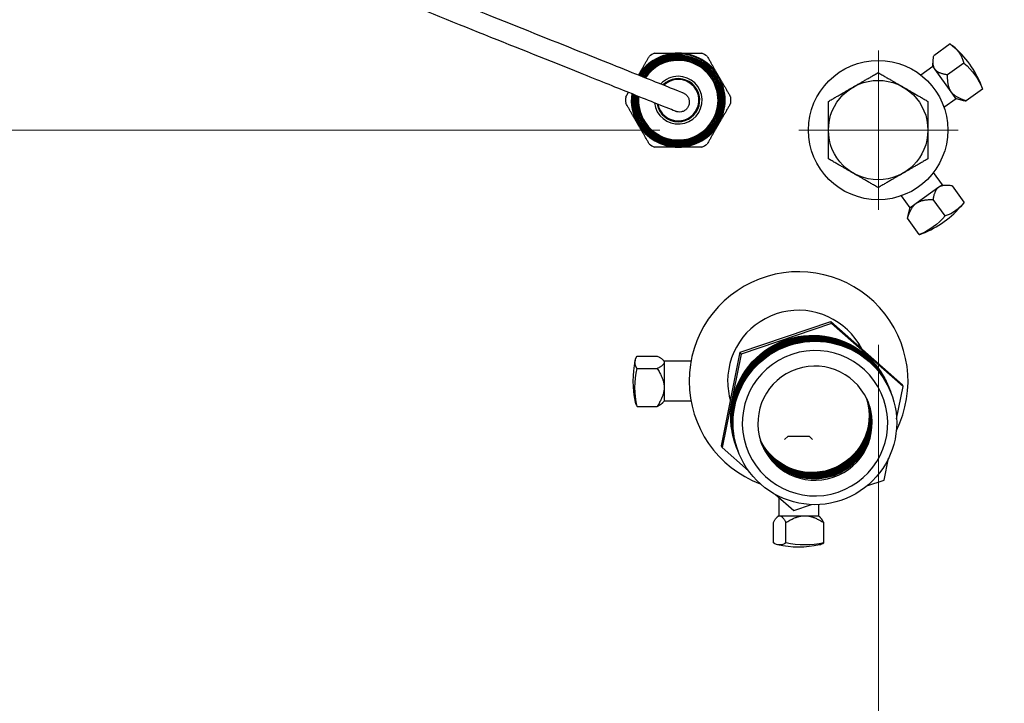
# Model space of a CAD drawing. Extents: x 0 to 796, y 0 to 496.
# Tile 121 of 222: x 132.61 to 138.79, y 420.08 to 424.37. Entities that reach past the tile are written whole.
import ezdxf

# ---------------------------------------------------------------- set-up
doc = ezdxf.new("R2010")
doc.units = 0
doc.header["$LTSCALE"] = 12
doc.header["$MEASUREMENT"] = 0
doc.layers.get('0').update_dxf_attribs({"linetype": 'CONTINUOUS'})
doc.layers.add('D', color=2, linetype='CONTINUOUS')
doc.layers.add('X', color=1, linetype='CONTINUOUS')
doc.layers.add('Leader', color=41, linetype='CONTINUOUS', lineweight=13)
doc.styles.get("Standard").update_dxf_attribs({"font": 'SIMPLEX.SHX', "width": 0.875})
doc.dimstyles.get("Standard").update_dxf_attribs({"dimscale": 28, "dimtxt": 0.125, "dimasz": 0.125, "dimexe": 0.04375, "dimexo": 0.0625, "dimgap": 0.04375, "dimtad": 0, "dimtih": 1, "dimtoh": 1, "dimdec": 4, "dimzin": 12, "dimdsep": 46, "dimlunit": 5, "dimtxsty": 'Standard', "dimcen": 0, "dimclrd": 256, "dimclre": 256, "dimclrt": 256, "dimadec": 1, "dimazin": 3, "dimtfac": 0.875, "dimtdec": 4, "dimtofl": 0, "dimtmove": 0, "dimatfit": 2, "dimfxl": 1, "dimtolj": 1, "dimtzin": 12, "dimlwd": 13, "dimlwe": 13, "dimarcsym": 0})

# ---------------------------------------------------------------- blocks, each defined once
blk = doc.blocks.new('*D115')
at = {"layer": 'D', "lineweight": 13, "transparency": 16777216}
for p, q in [((140.3408, 475.8823), (209.6044, 475.8823)), ((208.3794, 472.3823), (208.3794, 428.9468)), ((208.3794, 375.9154), (208.3794, 419.351)), ((139.7507, 372.4154), (209.6044, 372.4154))]:
    blk.add_line(p, q, dxfattribs=at)
at = {"layer": 'D', "transparency": 16777216}
for points in [[(207.7961, 472.3823), (208.9627, 472.3823), (208.3794, 475.8823)], [(207.7961, 375.9154), (208.9627, 375.9154), (208.3794, 372.4154)]]:
    blk.add_solid(points, dxfattribs=at)
at = {"layer": 'D', "transparency": 16777216, "insert": (208.3794, 424.1489), "char_height": 3.5, "attachment_point": 5}
blk.add_mtext('\\A1;103{\\H0.875x;\\S1/2;}{}{\\C2;%%p1}', dxfattribs=at)
blk = doc.blocks.new('*D117')
at = {"layer": 'D', "lineweight": 13, "transparency": 16777216}
for p, q in [((180.9348, 421.44), (180.9348, 343.4783)), ((67.578, 410.8197), (67.578, 343.4783)), ((71.078, 344.7033), (115.7033, 344.7033)), ((177.4348, 344.7033), (132.8095, 344.7033))]:
    blk.add_line(p, q, dxfattribs=at)
at = {"layer": 'D', "transparency": 16777216}
for points in [[(71.078, 345.2866), (71.078, 344.1199), (67.578, 344.7033)], [(177.4348, 345.2866), (177.4348, 344.1199), (180.9348, 344.7033)]]:
    blk.add_solid(points, dxfattribs=at)
at = {"layer": 'D', "transparency": 16777216, "insert": (124.2564, 344.7033), "char_height": 3.5, "attachment_point": 5}
blk.add_mtext('\\A1;113{\\H0.875x;\\S1/2;}{}{\\C2;%%p1}', dxfattribs=at)
blk = doc.blocks.new('*D118')
at = {"layer": 'D', "lineweight": 13, "transparency": 16777216}
for p, q in [((102.5023, 421.927), (102.5023, 356.4648)), ((174.5469, 421.927), (174.5469, 356.4648)), ((106.0023, 357.6898), (134.8205, 357.6898)), ((171.0469, 357.6898), (142.2288, 357.6898))]:
    blk.add_line(p, q, dxfattribs=at)
at = {"layer": 'D', "transparency": 16777216}
for points in [[(106.0023, 358.2731), (106.0023, 357.1065), (102.5023, 357.6898)], [(171.0469, 358.2731), (171.0469, 357.1065), (174.5469, 357.6898)]]:
    blk.add_solid(points, dxfattribs=at)
at = {"layer": 'D', "transparency": 16777216, "insert": (138.5246, 357.6898), "char_height": 3.5, "attachment_point": 5}
blk.add_mtext('\\A1;72', dxfattribs=at)
blk = doc.blocks.new('*D119')
at = {"layer": 'D', "lineweight": 13, "transparency": 16777216}
for p, q in [((179.7802, 423.677), (194.0653, 423.677)), ((192.8403, 420.177), (192.8403, 401.0212)), ((192.8403, 375.9154), (192.8403, 395.0712)), ((139.7507, 372.4154), (194.0653, 372.4154))]:
    blk.add_line(p, q, dxfattribs=at)
at = {"layer": 'D', "transparency": 16777216}
for points in [[(192.257, 420.177), (193.4236, 420.177), (192.8403, 423.677)], [(192.257, 375.9154), (193.4236, 375.9154), (192.8403, 372.4154)]]:
    blk.add_solid(points, dxfattribs=at)
at = {"layer": 'D', "transparency": 16777216, "insert": (192.8403, 398.0462), "char_height": 3.5, "attachment_point": 5}
blk.add_mtext('\\A1;51', dxfattribs=at)

msp = doc.modelspace()

# ---------------------------------------------------------------- linework, layer by layer
for radius, start, end in [(36.54466, 200.733327, 71.451702), (18.4375, 197.355831, 162.644169), (18.25, 196.11129, 163.901438)]:
    msp.add_arc((138.00229, 423.67699), radius, start, end)
at = {"layer": 'Leader'}
for p, q in [((138.00229, 424.17699), (138.00229, 423.17699)), ((136.62729, 423.67699), (97.4394, 423.67699)), ((138.50229, 423.67699), (137.50229, 423.67699)), ((138.00229, 422.32838), (138.00229, 384.07314))]:
    msp.add_line(p, q, dxfattribs=at)
at = {"layer": 'X'}
for p, q in [((138.45167, 424.21816), (138.34878, 424.14402)), ((138.34268, 424.07817), (138.34562, 424.11798)), ((138.53869, 424.09741), (138.4358, 424.02326)), ((138.26686, 424.02353), (138.34268, 424.07817)), ((138.35705, 424.05824), (138.34268, 424.07817)), ((138.45927, 423.91638), (138.35705, 424.05824)), ((138.48805, 423.87645), (138.45927, 423.91638)), ((138.65612, 423.93445), (138.55324, 423.86031)), ((138.41302, 423.82071), (138.48885, 423.87535)), ((138.48885, 423.87535), (138.48805, 423.87645)), ((138.48885, 423.87535), (138.52754, 423.86554)), ((138.34633, 423.40993), (138.40098, 423.33411)), ((138.23919, 423.21752), (138.38105, 423.31974)), ((138.38105, 423.31974), (138.40098, 423.33411)), ((138.40098, 423.33411), (138.44078, 423.33117)), ((138.54097, 423.22512), (138.46682, 423.32801)), ((138.14351, 423.26377), (138.19816, 423.18794)), ((138.19926, 423.18874), (138.23919, 423.21752)), ((138.42022, 423.1381), (138.34607, 423.24099)), ((138.19816, 423.18794), (138.18835, 423.14925)), ((138.19816, 423.18794), (138.19926, 423.18874)), ((138.25726, 423.02067), (138.18311, 423.12355)), ((137.13354, 422.28255), (137.70216, 422.47404)), ((137.70216, 422.47404), (138.15197, 422.0781)), ((137.70678, 422.46224), (137.70216, 422.47404)), ((137.70678, 422.46224), (137.13816, 422.27075)), ((138.15659, 422.0663), (137.70678, 422.46224)), ((137.88683, 422.31148), (137.87654, 422.33776)), ((136.48516, 422.25787), (136.61197, 422.25787)), ((136.65542, 422.22499), (136.64986, 422.23162)), ((137.01473, 421.69512), (137.13354, 422.28255)), ((137.13816, 422.27075), (137.01935, 421.68332)), ((137.13816, 422.27075), (137.13354, 422.28255)), ((136.48516, 422.17952), (136.61197, 422.17952)), ((136.65542, 422.22499), (136.65542, 422.2187)), ((136.82376, 422.22499), (136.65542, 422.22499)), ((136.65542, 422.2187), (136.65542, 422.15623)), ((136.65542, 422.15623), (136.65542, 422.06082)), ((136.65542, 422.06082), (136.65542, 421.97499)), ((138.06697, 422.06124), (138.06659, 422.06221)), ((138.11564, 421.86387), (138.15659, 422.0663)), ((138.15659, 422.0663), (138.15197, 422.0781)), ((136.48516, 421.94212), (136.61197, 421.94212)), ((136.65542, 421.97499), (136.64986, 421.96836)), ((136.82376, 421.97499), (136.65542, 421.97499)), ((137.4338, 421.75561), (137.4114, 421.73321)), ((137.4338, 421.75561), (137.4701, 421.75561)), ((137.4701, 421.75561), (137.5658, 421.75561)), ((137.5658, 421.75561), (137.58642, 421.73499)), ((137.01935, 421.68332), (137.01473, 421.69512)), ((137.01935, 421.68332), (137.18619, 421.53646)), ((137.10972, 421.68644), (137.10935, 421.68741)), ((138.03777, 421.47887), (138.06553, 421.61611)), ((137.92933, 421.44235), (138.03777, 421.47887)), ((137.3551, 421.38778), (137.46915, 421.28738)), ((137.3748, 421.37043), (137.3748, 421.25561)), ((137.46915, 421.28738), (137.58123, 421.32512)), ((137.6248, 421.32522), (137.6248, 421.25561)), ((137.3748, 421.25561), (137.36817, 421.25005)), ((137.3748, 421.25561), (137.38109, 421.25561)), ((137.38109, 421.25561), (137.44356, 421.25561)), ((137.44356, 421.25561), (137.53897, 421.25561)), ((137.53897, 421.25561), (137.6248, 421.25561)), ((137.6248, 421.25561), (137.63143, 421.25005)), ((137.34192, 421.08535), (137.34192, 421.21217)), ((137.42027, 421.08535), (137.42027, 421.21217)), ((137.65767, 421.08535), (137.65767, 421.21217))]:
    msp.add_line(p, q, dxfattribs=at)
for radius in [6.9375, 0.4375, 0.3125]:
    msp.add_circle((137.9998, 423.67699), radius, dxfattribs=at)
for centre, radius, start, end in [((138.00229, 423.67699), 7.0285, 281.80166, 96.913382), ((138.00229, 423.67699), 7.0068, 267.590096, 92.409904), ((138.00229, 423.67699), 6.9475, 267.590096, 92.409904), ((138.07178, 423.72887), 0.62, 21.246045, 50.311304), ((136.7438, 423.86499), 0.295, 90, 147.642163), ((136.7438, 423.86499), 0.28987, 270, 147.453445), ((136.7438, 423.86499), 0.28473, 91.570966, 147.257558), ((136.7438, 423.86499), 0.3304, 116.765501, 123.234499), ((136.7438, 423.86499), 0.295, 30, 90), ((136.7438, 423.86499), 0.3304, 56.765501, 63.234499), ((136.7438, 423.86499), 0.24991, 174.696919, 90), ((136.7438, 423.86499), 0.24991, 90, 145.712607), ((136.7438, 423.86499), 0.14991, 186.470475, 90), ((136.7438, 423.86499), 0.14991, 90, 137.086046), ((136.7438, 423.86499), 0.13513, 270, 134.648207), ((136.7438, 423.86499), 0.13, 270, 133.659692), ((136.7438, 423.86499), 0.295, 330, 30), ((136.7438, 423.86499), 0.295, 172.116355, 210), ((136.7438, 423.86499), 0.28987, 172.368146, 270), ((136.7438, 423.86499), 0.28473, 172.62963, 238.159128), ((136.7438, 423.86499), 0.3304, 176.765501, 183.234499), ((136.7438, 423.86499), 0.13513, 189.900214, 270), ((136.7438, 423.86499), 0.13, 191.308752, 270), ((136.7438, 423.86499), 0.3304, 356.765501, 3.234499), ((136.7438, 423.86499), 0.295, 210, 270), ((136.7438, 423.86499), 0.295, 270, 330), ((136.7438, 423.86499), 0.3304, 236.765501, 243.234499), ((136.7438, 423.86499), 0.3304, 296.765501, 303.234499), ((138.05167, 423.60501), 0.62, 291.246045, 320.311304), ((137.4998, 422.09999), 0.6875, 333.31732, 180), ((137.4998, 422.09999), 0.4455, 27.135305, 180), ((137.07942, 422.09999), 0.62, 167.742412, 192.257588), ((137.4998, 422.09999), 0.6875, 180, 249.447374), ((137.4998, 422.09999), 0.4455, 180, 196.060627), ((137.4998, 421.67961), 0.62, 257.742412, 282.257588)]:
    msp.add_arc(centre, radius, start, end, dxfattribs=at)
at = {"layer": 'X', "extrusion": (-3.0414e-17, 4.75095e-16, -1)}
msp.add_ellipse((138.01306, 423.81034), major_axis=(0.49267, 0.35504), ratio=0.5953607, start_param=-0.2073218, end_param=0.2073218, dxfattribs=at)
at = {"layer": 'X', "extrusion": (-3.49941e-17, 4.87517e-16, -1)}
msp.add_ellipse((138.11529, 423.66849), major_axis=(0.49267, 0.35504), ratio=0.8034585, start_param=-0.2073218, end_param=0.2073218, dxfattribs=at)
at = {"layer": 'X'}
for centre, major_axis, ratio, start_param, end_param in [((138.1305, 423.64739), (0.49267, 0.35504), 0.5953607, -0.2073218, -0.1531244), ((137.97019, 423.54629), (0.35504, -0.49267), 0.5953607, -0.2073218, -0.1531244), ((137.07942, 421.98129), (-0.60727, 0), 0.3133772, 0.0679794, 0.2073218), ((137.6185, 421.67961), (0, -0.60727), 0.3133772, 0.0679794, 0.2073218)]:
    msp.add_ellipse(centre, major_axis=major_axis, ratio=ratio, start_param=start_param, end_param=end_param, dxfattribs=at)
at = {"layer": 'X', "extrusion": (-5.09988e-17, 3.95551e-16, -1)}
msp.add_ellipse((138.13315, 423.66373), major_axis=(0.35504, -0.49267), ratio=0.5953607, start_param=-0.2073218, end_param=0.2073218, dxfattribs=at)
at = {"layer": 'X', "extrusion": (-1.15748e-17, 4.47155e-16, -1)}
msp.add_ellipse((137.9913, 423.5615), major_axis=(0.35504, -0.49267), ratio=0.8034585, start_param=-0.2073218, end_param=0.2073218, dxfattribs=at)
at = {"layer": 'X', "extrusion": (4.65491e-19, 4.43065e-16, -1)}
msp.add_ellipse((137.58797, 421.87481), major_axis=(-0.47862, -0.1874), ratio=0.9984131, start_param=0, end_param=3.1415927, dxfattribs=at)
at = {"layer": 'X', "extrusion": (5.68624e-19, 4.42455e-16, -1)}
for centre, major_axis, end_param in [((137.58962, 421.87058), (0.47862, 0.1874), 0.0034091), ((137.5909, 421.86733), (0.47862, 0.1874), 0.0034091), ((137.59217, 421.86407), (0.47862, 0.1874), 0.0034091), ((137.59345, 421.86081), (0.47862, 0.1874), 0.0034091), ((137.59472, 421.85755), (0.47862, 0.1874), 0.0034091), ((137.596, 421.85429), (0.47862, 0.1874), 0.0034091), ((137.59727, 421.85103), (0.47862, 0.1874), 0.0034091), ((137.59855, 421.84778), (0.47862, 0.1874), 0.0034091), ((137.59983, 421.84452), (0.47862, 0.1874), 0.0034091), ((137.6011, 421.84126), (0.47862, 0.1874), 0.0034091), ((137.60238, 421.838), (0.47862, 0.1874), 1.6192334), ((137.60238, 421.838), (-0.47862, -0.1874), 1.6192334)]:
    msp.add_ellipse(centre, major_axis=major_axis, ratio=0.9984131, start_param=-1.5223593, end_param=end_param, dxfattribs=at)
at = {"layer": 'X', "extrusion": (2.56995e-19, 4.4358e-16, -1)}
for centre, end_param in [((137.58835, 421.87384), 3.1450018), ((137.58962, 421.87058), 1.6192334), ((137.5909, 421.86733), 1.6192334), ((137.59217, 421.86407), 1.6192334), ((137.59345, 421.86081), 1.6192334), ((137.59472, 421.85755), 1.6192334), ((137.596, 421.85429), 1.6192334), ((137.59727, 421.85103), 1.6192334), ((137.59855, 421.84778), 1.6192334), ((137.59983, 421.84452), 1.6192334), ((137.6011, 421.84126), 1.6192334)]:
    msp.add_ellipse(centre, major_axis=(-0.47862, -0.1874), ratio=0.9984131, start_param=-0.0034091, end_param=end_param, dxfattribs=at)
at = {"layer": 'X', "extrusion": (9.87976e-19, 4.41576e-16, -1)}
msp.add_ellipse((137.60302, 421.83637), major_axis=(0.42556, 0.16663), ratio=0.9984131, start_param=-4.6639519, end_param=1.6192334, dxfattribs=at)
at = {"layer": 'X', "extrusion": (-1.52687e-17, 5.85912e-16, -1)}
msp.add_ellipse((137.07942, 422.2187), major_axis=(-0.60727, 0), ratio=0.3133772, start_param=-0.2073218, end_param=0.2073218, dxfattribs=at)
at = {"layer": 'X', "extrusion": (1.69109e-18, 4.39734e-16, -1)}
for centre, major_axis, start_param, end_param in [((137.60302, 421.83637), (0.33429, 0.13089), -4.6639519, 1.6192334), ((137.58392, 421.88514), (-0.33429, -0.13089), -1.5223593, -0.0731291), ((137.58507, 421.88222), (-0.33429, -0.13089), -1.5223593, -0.0687306), ((137.58621, 421.87929), (-0.33429, -0.13089), -1.5223593, -0.0643334), ((137.58736, 421.87636), (-0.33429, -0.13089), -1.5223593, -0.0599375), ((137.58851, 421.87343), (-0.33429, -0.13089), -1.5223593, -0.0555427), ((137.58965, 421.8705), (-0.33429, -0.13089), -1.5223593, -0.051149), ((137.5908, 421.86757), (-0.33429, -0.13089), -1.5223593, -0.0467563), ((137.59195, 421.86464), (-0.33429, -0.13089), -1.5223593, -0.0423645), ((137.59309, 421.86171), (-0.33429, -0.13089), -1.5223593, -0.0379735), ((137.59424, 421.85879), (-0.33429, -0.13089), -1.5223593, -0.0335832), ((137.59539, 421.85586), (-0.33429, -0.13089), -1.5223593, -0.0291936), ((137.59653, 421.85293), (-0.33429, -0.13089), -1.5223593, -0.0248045), ((137.59768, 421.85), (-0.33429, -0.13089), -1.5223593, -0.0204159), ((137.59883, 421.84707), (-0.33429, -0.13089), -1.5223593, -0.0160278), ((137.59997, 421.84414), (-0.33429, -0.13089), -1.5223593, -0.0116399)]:
    msp.add_ellipse(centre, major_axis=major_axis, ratio=0.9984131, start_param=start_param, end_param=end_param, dxfattribs=at)
at = {"layer": 'X', "extrusion": (4.78143e-18, 4.43708e-16, -1)}
msp.add_ellipse((137.07942, 422.06082), major_axis=(-0.60727, 0), ratio=0.9496287, start_param=-0.2073218, end_param=0.2073218, dxfattribs=at)
at = {"layer": 'X', "extrusion": (-7.14234e-19, 4.4558e-16, -1)}
msp.add_ellipse((137.58392, 421.88514), major_axis=(0.33429, 0.13089), ratio=0.9984131, start_param=0.0731291, end_param=1.6192334, dxfattribs=at)
at = {"layer": 'X', "extrusion": (-3.66798e-19, 4.46299e-16, -1)}
msp.add_ellipse((137.58507, 421.88222), major_axis=(0.33429, 0.13089), ratio=0.9984131, start_param=0.0687306, end_param=1.6192334, dxfattribs=at)
at = {"layer": 'X', "extrusion": (-6.00598e-19, 4.46846e-16, -1)}
msp.add_ellipse((137.58621, 421.87929), major_axis=(0.33429, 0.13089), ratio=0.9984131, start_param=0.0643334, end_param=1.6192334, dxfattribs=at)
at = {"layer": 'X', "extrusion": (-8.38683e-19, 4.47399e-16, -1)}
msp.add_ellipse((137.58736, 421.87636), major_axis=(0.33429, 0.13089), ratio=0.9984131, start_param=0.0599375, end_param=1.6192334, dxfattribs=at)
at = {"layer": 'X', "extrusion": (-1.08115e-18, 4.47959e-16, -1)}
msp.add_ellipse((137.58851, 421.87343), major_axis=(0.33429, 0.13089), ratio=0.9984131, start_param=0.0555427, end_param=1.6192334, dxfattribs=at)
at = {"layer": 'X', "extrusion": (-1.3281e-18, 4.48525e-16, -1)}
msp.add_ellipse((137.58965, 421.8705), major_axis=(0.33429, 0.13089), ratio=0.9984131, start_param=0.051149, end_param=1.6192334, dxfattribs=at)
at = {"layer": 'X', "extrusion": (1.52497e-18, 4.3993e-16, -1)}
msp.add_ellipse((137.5908, 421.86757), major_axis=(0.33429, 0.13089), ratio=0.9984131, start_param=0.0467563, end_param=1.6192334, dxfattribs=at)
at = {"layer": 'X', "extrusion": (1.30894e-18, 4.40523e-16, -1)}
msp.add_ellipse((137.59195, 421.86464), major_axis=(0.33429, 0.13089), ratio=0.9984131, start_param=0.0423645, end_param=1.6192334, dxfattribs=at)
at = {"layer": 'X', "extrusion": (1.08806e-18, 4.41123e-16, -1)}
msp.add_ellipse((137.59309, 421.86171), major_axis=(0.33429, 0.13089), ratio=0.9984131, start_param=0.0379735, end_param=1.6192334, dxfattribs=at)
at = {"layer": 'X', "extrusion": (8.62235e-19, 4.41729e-16, -1)}
msp.add_ellipse((137.59424, 421.85879), major_axis=(0.33429, 0.13089), ratio=0.9984131, start_param=0.0335832, end_param=1.6192334, dxfattribs=at)
at = {"layer": 'X', "extrusion": (6.31372e-19, 4.42342e-16, -1)}
msp.add_ellipse((137.59539, 421.85586), major_axis=(0.33429, 0.13089), ratio=0.9984131, start_param=0.0291936, end_param=1.6192334, dxfattribs=at)
at = {"layer": 'X', "extrusion": (3.95373e-19, 4.42961e-16, -1)}
msp.add_ellipse((137.59653, 421.85293), major_axis=(0.33429, 0.13089), ratio=0.9984131, start_param=0.0248045, end_param=1.6192334, dxfattribs=at)
at = {"layer": 'X', "extrusion": (2.95843e-19, 4.43639e-16, -1)}
msp.add_ellipse((137.59768, 421.85), major_axis=(0.33429, 0.13089), ratio=0.9984131, start_param=0.0204159, end_param=1.6192334, dxfattribs=at)
at = {"layer": 'X', "extrusion": (4.9045e-20, 4.44271e-16, -1)}
msp.add_ellipse((137.59883, 421.84707), major_axis=(0.33429, 0.13089), ratio=0.9984131, start_param=0.0160278, end_param=1.6192334, dxfattribs=at)
at = {"layer": 'X', "extrusion": (-2.73807e-19, 4.44883e-16, -1)}
msp.add_ellipse((137.59997, 421.84414), major_axis=(0.33429, 0.13089), ratio=0.9984131, start_param=0.0116399, end_param=1.6192334, dxfattribs=at)
at = {"layer": 'X', "extrusion": (2.85698e-16, 4.62537e-16, -1)}
msp.add_ellipse((137.38109, 421.67961), major_axis=(0, -0.60727), ratio=0.3133772, start_param=-0.2073218, end_param=0.2073218, dxfattribs=at)
at = {"layer": 'X', "extrusion": (8.15155e-20, 4.43721e-16, -1)}
msp.add_ellipse((137.53897, 421.67961), major_axis=(0, -0.60727), ratio=0.9496287, start_param=-0.2073218, end_param=0.2073218, dxfattribs=at)
at = {"layer": 'X'}
for points, knots in [([(132.7554, 425.51994), (132.85612, 425.47962), (132.9682, 425.43474), (133.22601, 425.33152), (133.37558, 425.27164), (133.75482, 425.1198), (133.98752, 425.02664), (134.44597, 424.84309), (134.67416, 424.75173), (135.1286, 424.56978), (135.35513, 424.47909), (135.77371, 424.3115), (135.9747, 424.23103), (136.31462, 424.09494), (136.45605, 424.03831), (136.61412, 423.97503), (136.65884, 423.95712), (136.72008, 423.9326), (136.74088, 423.92428), (136.76181, 423.9159), (136.76692, 423.91385), (136.77327, 423.91131), (136.77304, 423.9114), (136.77453, 423.91081)], [0.0726579, 0.0726579, 0.0726579, 0.0726579, 0.4780255, 0.4780255, 0.9692135, 0.9692135, 1.7206951, 1.7206951, 2.4646136, 2.4646136, 3.3264211, 3.3264211, 4.1004193, 4.1004193, 4.7564061, 4.7564061, 5.080432, 5.080432, 5.3305056, 5.3305056, 5.4714336, 5.4714336, 5.6135753, 5.6135753, 5.6135753, 5.6135753]), ([(136.72807, 423.79476), (136.72741, 423.79502), (136.72748, 423.79499), (136.71778, 423.79888), (136.67076, 423.8177), (136.54859, 423.86662), (136.49433, 423.88834), (136.34543, 423.94796), (136.24116, 423.9897), (135.94079, 424.10996), (135.73331, 424.19303), (135.3171, 424.35967), (135.09959, 424.44675), (134.66638, 424.62019), (134.45043, 424.70665), (133.9925, 424.89), (133.74867, 424.98762), (133.35733, 425.1443), (133.20668, 425.20462), (132.93805, 425.31217), (132.81692, 425.36066), (132.70894, 425.4039)], [0, 0, 0, 0, 0.0970717, 0.0970717, 0.67827, 0.67827, 1.0128397, 1.0128397, 1.4877716, 1.4877716, 2.2853421, 2.2853421, 3.114338, 3.114338, 3.8242167, 3.8242167, 4.6111666, 4.6111666, 5.1047827, 5.1047827, 5.5392581, 5.5392581, 5.5392581, 5.5392581]), ([(136.7438, 424.14594), (136.7347, 424.14591), (136.72559, 424.14543), (136.70736, 424.14359), (136.6982, 424.1422), (136.67124, 424.13675), (136.65383, 424.13142), (136.62014, 424.11741), (136.60374, 424.10861), (136.57343, 424.0883), (136.55936, 424.07675), (136.53992, 424.0573), (136.53369, 424.05043), (136.52208, 424.03626), (136.51665, 424.02893), (136.51067, 424.01998), (136.50975, 424.01858), (136.50885, 424.01717)], [0.0269044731, 0.0269044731, 0.0269044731, 0.0269044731, 0.0276102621, 0.0276102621, 0.0283160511, 0.0283160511, 0.0297276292, 0.0297276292, 0.0311392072, 0.0311392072, 0.0325507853, 0.0325507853, 0.0332565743, 0.0332565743, 0.0339623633, 0.0339623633, 0.0340918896, 0.0340918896, 0.0340918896, 0.0340918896]), ([(136.73599, 424.14962), (136.75696, 424.15019), (136.77704, 424.14773), (136.79944, 424.14171), (136.80399, 424.14024), (136.80798, 424.13875)], [0.00000129, 0.00000129, 0.00000129, 0.00000129, 0.15983845, 0.15983845, 0.20617538, 0.20617538, 0.20617538, 0.20617538]), ([(136.7438, 423.58083), (136.76225, 423.58089), (136.78058, 423.58274), (136.80785, 423.58822), (136.81694, 423.59052), (136.83466, 423.59594), (136.84334, 423.59907), (136.86884, 423.60967), (136.88516, 423.61839), (136.91616, 423.63914), (136.93041, 423.65087), (136.94994, 423.6704), (136.95615, 423.67724), (136.96793, 423.69158), (136.97351, 423.69911), (136.98895, 423.7222), (136.99763, 423.73844), (137.01181, 423.77256), (137.01728, 423.79056), (137.0245, 423.82673), (137.02634, 423.84506), (137.02637, 423.87294), (137.02591, 423.88228), (137.02411, 423.9007), (137.02142, 423.91893), (137.01696, 423.93681), (137.01161, 423.95451), (137.00847, 423.96332), (136.9978, 423.9891), (136.98911, 424.00535), (136.96864, 424.03601), (136.95671, 424.05055), (136.93056, 424.07668), (136.91632, 424.08835), (136.89323, 424.10376), (136.88519, 424.10857), (136.8688, 424.1173), (136.86044, 424.12123), (136.83489, 424.13176), (136.81724, 424.13709), (136.78064, 424.14427), (136.76221, 424.14601), (136.7438, 424.14594)], [0.004058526, 0.004058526, 0.004058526, 0.004058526, 0.005486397, 0.005486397, 0.006200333, 0.006200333, 0.006914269, 0.006914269, 0.008342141, 0.008342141, 0.009770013, 0.009770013, 0.010483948, 0.010483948, 0.011197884, 0.011197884, 0.012625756, 0.012625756, 0.014053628, 0.014053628, 0.015481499, 0.015481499, 0.016195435, 0.016195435, 0.016909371, 0.017623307, 0.017623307, 0.018337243, 0.018337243, 0.019765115, 0.019765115, 0.021192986, 0.021192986, 0.022620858, 0.022620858, 0.023334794, 0.023334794, 0.02404873, 0.02404873, 0.025476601, 0.025476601, 0.026904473, 0.026904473, 0.026904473, 0.026904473]), ([(136.7438, 424.13951), (136.72585, 424.13945), (136.70815, 424.13764), (136.67324, 424.13061), (136.65586, 424.12531), (136.62291, 424.11159), (136.60724, 424.1032), (136.58494, 424.08828), (136.57767, 424.08289), (136.56382, 424.07151), (136.55722, 424.06551), (136.53835, 424.04664), (136.52703, 424.03289), (136.51631, 424.01686), (136.51562, 424.0158), (136.51493, 424.01474)], [0.0718103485, 0.0718103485, 0.0718103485, 0.0718103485, 0.0731894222, 0.0731894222, 0.074568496, 0.074568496, 0.0759475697, 0.0759475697, 0.0766371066, 0.0766371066, 0.0773266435, 0.0773266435, 0.0787057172, 0.0787057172, 0.0788027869, 0.0788027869, 0.0788027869, 0.0788027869]), ([(136.7438, 424.13309), (136.7372, 424.13306), (136.7306, 424.13279), (136.72189, 424.13211), (136.71979, 424.13192), (136.70897, 424.13082), (136.70025, 424.1295), (136.69044, 424.12752), (136.68918, 424.12725), (136.67613, 424.12442), (136.66454, 424.12106), (136.64941, 424.11556), (136.64564, 424.11409), (136.63447, 424.10944), (136.62712, 424.10599), (136.61935, 424.10189), (136.61876, 424.10158), (136.61044, 424.09711), (136.60297, 424.09262), (136.5935, 424.08627), (136.59128, 424.08473), (136.57927, 424.07615), (136.56996, 424.0685), (136.55922, 424.05837), (136.55733, 424.05654), (136.54927, 424.04847), (136.54336, 424.04194), (136.53735, 424.03461), (136.53686, 424.03401), (136.5314, 424.02723), (136.52671, 424.02085), (136.52187, 424.01362), (136.52144, 424.01296), (136.52101, 424.01231)], [0.1156840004, 0.1156840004, 0.1156840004, 0.1156840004, 0.1161950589, 0.1161950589, 0.1163572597, 0.1163572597, 0.1170305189, 0.1170305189, 0.1171296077, 0.1171296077, 0.1180642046, 0.1180642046, 0.1183770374, 0.1183770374, 0.1189987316, 0.1189987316, 0.1190502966, 0.1190502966, 0.1197235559, 0.1197235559, 0.1199333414, 0.1199333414, 0.1208680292, 0.1208680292, 0.1210700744, 0.1210700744, 0.1217433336, 0.1217433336, 0.1218026, 0.1218026, 0.1224165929, 0.1224165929, 0.1224774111, 0.1224774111, 0.1224774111, 0.1224774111]), ([(136.7438, 424.12666), (136.72663, 424.12659), (136.70974, 424.12485), (136.68482, 424.11983), (136.67658, 424.11775), (136.66025, 424.11276), (136.65214, 424.10984), (136.62853, 424.1), (136.6136, 424.09199), (136.58535, 424.07309), (136.57197, 424.0621), (136.54798, 424.03808), (136.53722, 424.02499), (136.52751, 424.01048), (136.52731, 424.01017), (136.5271, 424.00987)], [0.1585133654, 0.1585133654, 0.1585133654, 0.1585133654, 0.159827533, 0.159827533, 0.1604846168, 0.1604846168, 0.1611417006, 0.1611417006, 0.1624558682, 0.1624558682, 0.1637700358, 0.1637700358, 0.1650842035, 0.1650842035, 0.1651125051, 0.1651125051, 0.1651125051, 0.1651125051]), ([(136.7438, 424.12023), (136.73554, 424.1202), (136.72727, 424.11976), (136.71073, 424.11808), (136.70242, 424.11682), (136.67792, 424.11187), (136.66211, 424.10702), (136.63154, 424.0943), (136.61665, 424.08631), (136.58911, 424.06786), (136.57634, 424.05737), (136.5587, 424.03972), (136.55305, 424.03349), (136.54258, 424.02072), (136.53773, 424.01417), (136.5332, 424.00742)], [0.2003116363, 0.2003116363, 0.2003116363, 0.2003116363, 0.200952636, 0.200952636, 0.2015936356, 0.2015936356, 0.2028756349, 0.2028756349, 0.2041576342, 0.2041576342, 0.2054396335, 0.2054396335, 0.2060806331, 0.2060806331, 0.2067109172, 0.2067109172, 0.2067109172, 0.2067109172]), ([(136.7438, 423.58726), (136.75285, 423.58729), (136.76199, 423.58777), (136.78003, 423.58961), (136.78895, 423.59097), (136.8154, 423.59632), (136.83264, 423.60157), (136.86629, 423.61558), (136.88221, 423.62414), (136.90463, 423.63916), (136.91186, 423.64453), (136.92585, 423.65602), (136.93264, 423.66218), (136.95184, 423.68141), (136.96325, 423.69533), (136.98329, 423.7253), (136.99197, 423.74152), (137.00577, 423.77483), (137.01101, 423.79204), (137.01634, 423.8187), (137.01769, 423.82776), (137.01948, 423.84577), (137.01992, 423.85477), (137.01994, 423.88175), (137.0182, 423.89977), (137.01112, 423.9355), (137.00588, 423.95274), (136.99557, 423.97768), (136.99172, 423.98585), (136.98318, 424.00186), (136.97848, 424.00971), (136.96341, 424.03226), (136.952, 424.04616), (136.92646, 424.0717), (136.91225, 424.08335), (136.88228, 424.10333), (136.8664, 424.11181), (136.8412, 424.12221), (136.8326, 424.12527), (136.8153, 424.13047), (136.80656, 424.13264), (136.78892, 424.1361), (136.78001, 424.1374), (136.76201, 424.13913), (136.75287, 424.13955), (136.7438, 424.13951)], [0.049489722, 0.049489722, 0.049489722, 0.049489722, 0.050187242, 0.050187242, 0.050884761, 0.050884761, 0.0522798, 0.0522798, 0.053674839, 0.053674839, 0.054372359, 0.054372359, 0.055069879, 0.055069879, 0.056464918, 0.056464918, 0.057859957, 0.057859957, 0.059254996, 0.059254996, 0.059952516, 0.059952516, 0.060650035, 0.060650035, 0.062045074, 0.062045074, 0.063440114, 0.063440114, 0.064137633, 0.064137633, 0.064835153, 0.064835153, 0.066230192, 0.066230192, 0.067625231, 0.067625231, 0.06902027, 0.06902027, 0.06971779, 0.06971779, 0.070415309, 0.070415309, 0.071112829, 0.071112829, 0.071810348, 0.071810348, 0.071810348, 0.071810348]), ([(136.7438, 423.59368), (136.76139, 423.59375), (136.77889, 423.59551), (136.80502, 423.60077), (136.81366, 423.60296), (136.83053, 423.60812), (136.84708, 423.61408), (136.86298, 423.62162), (136.87855, 423.62996), (136.88621, 423.63456), (136.90832, 423.64936), (136.9219, 423.66054), (136.94679, 423.68543), (136.95818, 423.69931), (136.97778, 423.72863), (136.98607, 423.74412), (136.99624, 423.76861), (136.99926, 423.77703), (137.00442, 423.79398), (137.00656, 423.80253), (137.01172, 423.82839), (137.01348, 423.84591), (137.01352, 423.88152), (137.01178, 423.89909), (137.00666, 423.92495), (137.00453, 423.9335), (136.99941, 423.95043), (136.9964, 423.95886), (136.98625, 423.98339), (136.97796, 423.99889), (136.9584, 424.0282), (136.947, 424.04209), (136.92208, 424.06698), (136.90849, 424.07813), (136.88638, 424.09288), (136.8787, 424.09746), (136.86309, 424.10577), (136.85513, 424.10951), (136.83076, 424.11955), (136.8138, 424.12467), (136.77891, 424.13151), (136.76139, 424.13315), (136.7438, 424.13309)], [0.093875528, 0.093875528, 0.093875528, 0.093875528, 0.095238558, 0.095238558, 0.095920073, 0.095920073, 0.096601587, 0.097283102, 0.097283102, 0.097964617, 0.097964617, 0.099327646, 0.099327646, 0.100690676, 0.100690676, 0.102053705, 0.102053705, 0.10273522, 0.10273522, 0.103416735, 0.103416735, 0.104779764, 0.104779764, 0.106142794, 0.106142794, 0.106824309, 0.106824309, 0.107505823, 0.107505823, 0.108868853, 0.108868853, 0.110231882, 0.110231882, 0.111594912, 0.111594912, 0.112276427, 0.112276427, 0.112957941, 0.112957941, 0.114320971, 0.114320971, 0.115684, 0.115684, 0.115684, 0.115684]), ([(136.7438, 423.60011), (136.76101, 423.60018), (136.77845, 423.60196), (136.81212, 423.60877), (136.82853, 423.61378), (136.8525, 423.62376), (136.86038, 423.62751), (136.87556, 423.63566), (136.88292, 423.64009), (136.90429, 423.65441), (136.91768, 423.66539), (136.94218, 423.68993), (136.95306, 423.70322), (136.96737, 423.72462), (136.97181, 423.73201), (136.97998, 423.74728), (136.9837, 423.75516), (136.9936, 423.77903), (136.99858, 423.79544), (137.00365, 423.82078), (137.00494, 423.8294), (137.00664, 423.84664), (137.00707, 423.85524), (137.00708, 423.88098), (137.00543, 423.89808), (136.99869, 423.93211), (136.99366, 423.94866), (136.98383, 423.97243), (136.98017, 423.9802), (136.97205, 423.99541), (136.96756, 424.0029), (136.95315, 424.02448), (136.94225, 424.03773), (136.91795, 424.06203), (136.90439, 424.07314), (136.87576, 424.09222), (136.86063, 424.10029), (136.83668, 424.11016), (136.82846, 424.11309), (136.81191, 424.11806), (136.80357, 424.12013), (136.77832, 424.12507), (136.76118, 424.12673), (136.7438, 424.12666)], [0.137228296, 0.137228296, 0.137228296, 0.137228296, 0.138558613, 0.138558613, 0.13988893, 0.13988893, 0.140554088, 0.140554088, 0.141219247, 0.141219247, 0.142549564, 0.142549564, 0.14387988, 0.14387988, 0.144545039, 0.144545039, 0.145210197, 0.145210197, 0.146540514, 0.146540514, 0.147205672, 0.147205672, 0.147870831, 0.147870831, 0.149201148, 0.149201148, 0.150531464, 0.150531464, 0.151196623, 0.151196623, 0.151861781, 0.151861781, 0.153192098, 0.153192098, 0.154522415, 0.154522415, 0.155852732, 0.155852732, 0.15651789, 0.15651789, 0.157183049, 0.157183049, 0.158513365, 0.158513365, 0.158513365, 0.158513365]), ([(136.7438, 423.60654), (136.74699, 423.60655), (136.75019, 423.60662), (136.76543, 423.60725), (136.77743, 423.60859), (136.79082, 423.61104), (136.79229, 423.61132), (136.80201, 423.61328), (136.81027, 423.61537), (136.82046, 423.61849), (136.82258, 423.61916), (136.83055, 423.62183), (136.83633, 423.62399), (136.84747, 423.62863), (136.85284, 423.63109), (136.86781, 423.63856), (136.87725, 423.64404), (136.88741, 423.65084), (136.88845, 423.65154), (136.90091, 423.66015), (136.91152, 423.66881), (136.9227, 423.67953), (136.92399, 423.68079), (136.93118, 423.68799), (136.93682, 423.69421), (136.94234, 423.70093), (136.94251, 423.70114), (136.94784, 423.70768), (136.95274, 423.71431), (136.95949, 423.7244), (136.96163, 423.72777), (136.96992, 423.74152), (136.97542, 423.75227), (136.98042, 423.76404), (136.9807, 423.7647), (136.98534, 423.77587), (136.98906, 423.78682), (136.9934, 423.80312), (136.99462, 423.80838), (136.99698, 423.82023), (136.99804, 423.82684), (137.00002, 423.84346), (137.00063, 423.85351), (137.00065, 423.86568), (137.00063, 423.86772), (137.00043, 423.8762), (137.00005, 423.88261), (136.99887, 423.89469), (136.99812, 423.90038), (136.99674, 423.90864), (136.99627, 423.91124), (136.99393, 423.92308), (136.99159, 423.93221), (136.98653, 423.94825), (136.98399, 423.95522), (136.97933, 423.96649), (136.97737, 423.97088), (136.97009, 423.98602), (136.96415, 423.99643), (136.95744, 424.00648), (136.9574, 424.00655), (136.95274, 424.01351), (136.94779, 424.02019), (136.94006, 424.02961), (136.93756, 424.03252), (136.9319, 424.03883), (136.92872, 424.04218), (136.91358, 424.05732), (136.90063, 424.06792), (136.88429, 424.07882), (136.8819, 424.08035), (136.87472, 424.08481), (136.86984, 424.08761), (136.85908, 424.09334), (136.85317, 424.0962), (136.8455, 424.09956), (136.8438, 424.10028), (136.83262, 424.10488), (136.82296, 424.1082), (136.8068, 424.11268), (136.8004, 424.11419), (136.78842, 424.11654), (136.78287, 424.11744), (136.76614, 424.11959), (136.75497, 424.12027), (136.7438, 424.12023)], [0.179540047, 0.179540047, 0.179540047, 0.179540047, 0.179787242, 0.179787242, 0.180723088, 0.180723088, 0.180838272, 0.180838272, 0.181487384, 0.181487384, 0.181658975, 0.181658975, 0.182136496, 0.182136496, 0.182595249, 0.182595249, 0.18343472, 0.18343472, 0.183530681, 0.183530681, 0.184592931, 0.184592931, 0.184732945, 0.184732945, 0.185382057, 0.185382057, 0.185402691, 0.185402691, 0.186031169, 0.186031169, 0.186338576, 0.186338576, 0.187274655, 0.187274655, 0.187329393, 0.187329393, 0.18821077, 0.18821077, 0.188627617, 0.188627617, 0.189146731, 0.189146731, 0.189925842, 0.189925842, 0.190082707, 0.190082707, 0.190574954, 0.190574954, 0.191018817, 0.191018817, 0.191224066, 0.191224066, 0.191954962, 0.191954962, 0.19252229, 0.19252229, 0.192890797, 0.192890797, 0.193820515, 0.193820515, 0.193827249, 0.193827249, 0.194469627, 0.194469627, 0.19476367, 0.19476367, 0.195118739, 0.195118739, 0.196416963, 0.196416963, 0.196635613, 0.196635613, 0.197066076, 0.197066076, 0.197571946, 0.197571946, 0.197715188, 0.197715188, 0.198508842, 0.198508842, 0.199013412, 0.199013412, 0.199444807, 0.199444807, 0.200311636, 0.200311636, 0.200311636, 0.200311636]), ([(136.7438, 423.61297), (136.75461, 423.61301), (136.76555, 423.61376), (136.78699, 423.61664), (136.79755, 423.61876), (136.81833, 423.62432), (136.82855, 423.62777), (136.84865, 423.63604), (136.85844, 423.64084), (136.87715, 423.65154), (136.88612, 423.65747), (136.90331, 423.67048), (136.91156, 423.67761), (136.9348, 423.70048), (136.94805, 423.71742), (136.96462, 423.74534), (136.96959, 423.75511), (136.97812, 423.77496), (136.98172, 423.7851), (136.99055, 423.81615), (136.99379, 423.83796), (136.99437, 423.87025), (136.99387, 423.881), (136.99148, 423.90244), (136.98957, 423.91321), (136.98179, 423.94482), (136.97398, 423.96494), (136.96351, 423.98408)], [0.220823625, 0.220823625, 0.220823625, 0.220823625, 0.221658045, 0.221658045, 0.222492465, 0.222492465, 0.223326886, 0.223326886, 0.224161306, 0.224161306, 0.224995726, 0.224995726, 0.225830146, 0.225830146, 0.227498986, 0.227498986, 0.228333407, 0.228333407, 0.229167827, 0.229167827, 0.230836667, 0.230836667, 0.231671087, 0.231671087, 0.232505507, 0.232505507, 0.234174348, 0.234174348, 0.234174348, 0.234174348]), ([(136.46647, 423.8995), (136.46623, 423.89755), (136.46602, 423.8956), (136.46492, 423.88451), (136.46446, 423.87526), (136.46445, 423.84781), (136.46622, 423.8297), (136.47332, 423.79386), (136.47871, 423.77606), (136.49266, 423.74238), (136.50123, 423.72631), (136.51654, 423.70338), (136.52205, 423.69596), (136.53366, 423.68183), (136.54591, 423.66834), (136.55941, 423.65611), (136.57355, 423.64451), (136.58098, 423.63901), (136.60393, 423.62373), (136.62001, 423.61518), (136.65371, 423.60129), (136.67152, 423.59593), (136.70737, 423.58891), (136.72549, 423.58719), (136.7438, 423.58726)], [0.037340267, 0.037340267, 0.037340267, 0.037340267, 0.037491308, 0.037491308, 0.038197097, 0.038197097, 0.039608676, 0.039608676, 0.041020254, 0.041020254, 0.042431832, 0.042431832, 0.043137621, 0.043137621, 0.04384341, 0.044549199, 0.044549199, 0.045254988, 0.045254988, 0.046666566, 0.046666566, 0.048078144, 0.048078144, 0.049489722, 0.049489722, 0.049489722, 0.049489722]), ([(136.47265, 423.89702), (136.47148, 423.88685), (136.4709, 423.87664), (136.47086, 423.84856), (136.47262, 423.83047), (136.47955, 423.79551), (136.48469, 423.77848), (136.49495, 423.75363), (136.49881, 423.74545), (136.50724, 423.72967), (136.51182, 423.72203), (136.52663, 423.69985), (136.53797, 423.68599), (136.56343, 423.66054), (136.57721, 423.64927), (136.59941, 423.63445), (136.60706, 423.62987), (136.6229, 423.62142), (136.63107, 423.61757), (136.65586, 423.60736), (136.67288, 423.60223), (136.69916, 423.59706), (136.7081, 423.59576), (136.72598, 423.59405), (136.7349, 423.59365), (136.7438, 423.59368)], [0.082049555, 0.082049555, 0.082049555, 0.082049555, 0.082842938, 0.082842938, 0.084222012, 0.084222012, 0.085601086, 0.085601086, 0.086290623, 0.086290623, 0.08698016, 0.08698016, 0.088359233, 0.088359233, 0.089738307, 0.089738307, 0.090427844, 0.090427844, 0.091117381, 0.091117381, 0.092496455, 0.092496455, 0.093185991, 0.093185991, 0.093875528, 0.093875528, 0.093875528, 0.093875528]), ([(136.77453, 423.91081), (136.77706, 423.90979), (136.77954, 423.9086), (136.78425, 423.90594), (136.78651, 423.90447), (136.79405, 423.8988), (136.79883, 423.89379), (136.80645, 423.88261), (136.80938, 423.87628), (136.81301, 423.86318), (136.81375, 423.85623), (136.81296, 423.8427), (136.81146, 423.83595), (136.80895, 423.8297)], [0, 0, 0, 0, 0.008196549, 0.008196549, 0.016250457, 0.016250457, 0.03649548, 0.03649548, 0.056852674, 0.056852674, 0.077286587, 0.077286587, 0.097498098, 0.097498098, 0.097498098, 0.097498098]), ([(136.47884, 423.89454), (136.47876, 423.8938), (136.47869, 423.89306), (136.47775, 423.88364), (136.47731, 423.87482), (136.47731, 423.8658), (136.47731, 423.86555), (136.47734, 423.85313), (136.4782, 423.84109), (136.48057, 423.82416), (136.48141, 423.81917), (136.48376, 423.80733), (136.4854, 423.80049), (136.49016, 423.78361), (136.49361, 423.77368), (136.49824, 423.76251), (136.4989, 423.76095), (136.50441, 423.74835), (136.50998, 423.73764), (136.51816, 423.72424), (136.52012, 423.72118), (136.52686, 423.71109), (136.53196, 423.70419), (136.5375, 423.69741), (136.53765, 423.69722), (136.54336, 423.69027), (136.54921, 423.68383), (136.56523, 423.66782), (136.57585, 423.65877), (136.58827, 423.64978), (136.58928, 423.64907), (136.59209, 423.64709), (136.59391, 423.64584), (136.60407, 423.63907), (136.61266, 423.63403), (136.6281, 423.62609), (136.63489, 423.62295), (136.64604, 423.61835), (136.65032, 423.61672), (136.65852, 423.61383), (136.66246, 423.61254), (136.67409, 423.60904), (136.68193, 423.60707), (136.69049, 423.60532), (136.69122, 423.60517), (136.70313, 423.60285), (136.71436, 423.6014), (136.73168, 423.60027), (136.73773, 423.60009), (136.7438, 423.60011)], [0.125725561, 0.125725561, 0.125725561, 0.125725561, 0.125782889, 0.125782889, 0.126456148, 0.126456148, 0.126476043, 0.126476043, 0.127410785, 0.127410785, 0.127802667, 0.127802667, 0.128345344, 0.128345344, 0.129149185, 0.129149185, 0.129280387, 0.129280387, 0.130215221, 0.130215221, 0.130495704, 0.130495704, 0.131149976, 0.131149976, 0.131168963, 0.131168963, 0.131842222, 0.131842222, 0.13292525, 0.13292525, 0.133019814, 0.133019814, 0.133188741, 0.133188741, 0.13395393, 0.13395393, 0.134535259, 0.134535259, 0.134889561, 0.134889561, 0.135208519, 0.135208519, 0.135824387, 0.135824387, 0.135881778, 0.135881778, 0.13675931, 0.13675931, 0.137228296, 0.137228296, 0.137228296, 0.137228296]), ([(136.48504, 423.89206), (136.48418, 423.88351), (136.48375, 423.87493), (136.48373, 423.85786), (136.48413, 423.84937), (136.48579, 423.83234), (136.48704, 423.82382), (136.49201, 423.79878), (136.49691, 423.78257), (136.50665, 423.75897), (136.51032, 423.75119), (136.51838, 423.73609), (136.52276, 423.7288), (136.53688, 423.70765), (136.54763, 423.69452), (136.57186, 423.67029), (136.58508, 423.65946), (136.60622, 423.64536), (136.6135, 423.641), (136.62853, 423.63298), (136.63633, 423.62931), (136.66002, 423.61954), (136.67626, 423.61467), (136.70957, 423.60812), (136.72681, 423.60647), (136.7438, 423.60654)], [0.168360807, 0.168360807, 0.168360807, 0.168360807, 0.169026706, 0.169026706, 0.16968379, 0.16968379, 0.170340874, 0.170340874, 0.171655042, 0.171655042, 0.172312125, 0.172312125, 0.172969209, 0.172969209, 0.174283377, 0.174283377, 0.175597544, 0.175597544, 0.176254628, 0.176254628, 0.176911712, 0.176911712, 0.17822588, 0.17822588, 0.179540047, 0.179540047, 0.179540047, 0.179540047]), ([(136.49126, 423.88957), (136.49054, 423.8818), (136.49017, 423.87393), (136.49016, 423.84949), (136.49177, 423.83304), (136.49821, 423.80053), (136.5031, 423.78436), (136.51577, 423.75376), (136.52355, 423.73918), (136.53744, 423.71839), (136.54245, 423.71164), (136.553, 423.69879), (136.55856, 423.69267), (136.5761, 423.67515), (136.58898, 423.66457), (136.6168, 423.64604), (136.63142, 423.63828), (136.65436, 423.62883), (136.66217, 423.62605), (136.67816, 423.62125), (136.68631, 423.61923), (136.71074, 423.61446), (136.72719, 423.6129), (136.7438, 423.61297)], [0.209966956, 0.209966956, 0.209966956, 0.209966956, 0.210567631, 0.210567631, 0.21184963, 0.21184963, 0.213131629, 0.213131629, 0.214413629, 0.214413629, 0.215054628, 0.215054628, 0.215695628, 0.215695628, 0.216977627, 0.216977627, 0.218259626, 0.218259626, 0.218900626, 0.218900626, 0.219541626, 0.219541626, 0.220823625, 0.220823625, 0.220823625, 0.220823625]), ([(136.80895, 423.8297), (136.80645, 423.82344), (136.80288, 423.81752), (136.79411, 423.80719), (136.78878, 423.80267), (136.77711, 423.79569), (136.77063, 423.79313), (136.7574, 423.7903), (136.75048, 423.78997), (136.74111, 423.79108), (136.73846, 423.79157), (136.73321, 423.7929), (136.7306, 423.79375), (136.72807, 423.79476)], [0, 0, 0, 0, 0.020211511, 0.020211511, 0.040645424, 0.040645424, 0.061002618, 0.061002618, 0.081247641, 0.081247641, 0.089301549, 0.089301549, 0.097498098, 0.097498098, 0.097498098, 0.097498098]), ([(136.59358, 423.6231), (136.59854, 423.62005), (136.60359, 423.61716), (136.61527, 423.61091), (136.62198, 423.60766), (136.6331, 423.60279), (136.63745, 423.60101), (136.64974, 423.59635), (136.65774, 423.59371), (136.66932, 423.59046), (136.67281, 423.58955), (136.68553, 423.58649), (136.69487, 423.58473), (136.70688, 423.58309), (136.70943, 423.58278), (136.72259, 423.58134), (136.73324, 423.58079), (136.7438, 423.58083)], [0.0000000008, 0.0000000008, 0.0000000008, 0.0000000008, 0.0004453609, 0.0004453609, 0.0010146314, 0.0010146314, 0.0013762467, 0.0013762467, 0.0020292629, 0.0020292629, 0.0023089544, 0.0023089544, 0.0030438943, 0.0030438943, 0.0032414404, 0.0032414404, 0.0040585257, 0.0040585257, 0.0040585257, 0.0040585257])]:
    msp.add_open_spline(points, degree=3, knots=knots, dxfattribs=at)
for points, weights in [([(136.59501, 424.15999), (136.67361, 424.15999), (136.7438, 424.15999)], [1.81866277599, 1.92778254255, 1.92778254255]), ([(136.7438, 424.15999), (136.81398, 424.15999), (136.89259, 424.15999)], [1.92778254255, 1.92778254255, 1.81866277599]), ([(138.35705, 424.05824), (138.33902, 424.08325), (138.34878, 424.14402)], [2.06132118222, 2.06132118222, 1.70765438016]), ([(136.49437, 424.02297), (136.52662, 424.07883), (136.56272, 424.14135)], [1.92697233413, 1.91837989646, 1.81866277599]), ([(136.92488, 424.14135), (136.96418, 424.07327), (136.99928, 424.01249)], [1.81866277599, 1.92778254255, 1.92778254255]), ([(137.84355, 423.94762), (137.91606, 423.98949), (137.9998, 424.03784)], [2.59466629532, 2.59466629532, 2.40837763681]), ([(137.9998, 424.03784), (138.08353, 423.98949), (138.15605, 423.94762)], [2.40837763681, 2.59466629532, 2.59466629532]), ([(138.4358, 424.02326), (138.37507, 424.03323), (138.35705, 424.05824)], [1.70765438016, 2.06132118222, 2.06132118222]), ([(138.45927, 423.91638), (138.43495, 423.95013), (138.4358, 424.02326)], [2.06132118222, 2.06132118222, 1.70765438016]), ([(136.99928, 424.01249), (137.03437, 423.95171), (137.07367, 423.88363)], [1.92778254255, 1.92778254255, 1.81866277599]), ([(136.41392, 423.88363), (136.42276, 423.89895), (136.43123, 423.91361)], [1.81866277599, 1.8421155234, 1.86052765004]), ([(137.6873, 423.85741), (137.77103, 423.90576), (137.84355, 423.94762)], [2.40837763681, 2.59466629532, 2.59466629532]), ([(138.15605, 423.94762), (138.22856, 423.90576), (138.3123, 423.85741)], [2.59466629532, 2.59466629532, 2.40837763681]), ([(138.55324, 423.86031), (138.4836, 423.88263), (138.45927, 423.91638)], [1.70765438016, 2.06132118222, 2.06132118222]), ([(136.48832, 423.71749), (136.45323, 423.77827), (136.41392, 423.84635)], [1.92778254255, 1.92778254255, 1.81866277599]), ([(137.07367, 423.84635), (137.03437, 423.77827), (136.99928, 423.71749)], [1.81866277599, 1.92778254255, 1.92778254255]), ([(137.6873, 423.67699), (137.6873, 423.76073), (137.6873, 423.85741)], [2.59466629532, 2.59466629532, 2.40837763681]), ([(138.3123, 423.85741), (138.3123, 423.76073), (138.3123, 423.67699)], [2.40837763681, 2.59466629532, 2.59466629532]), ([(138.52754, 423.86554), (138.53896, 423.86265), (138.55324, 423.86031)], [1.83667775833, 1.77945433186, 1.70765438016]), ([(136.56272, 423.58863), (136.52341, 423.65671), (136.48832, 423.71749)], [1.81866277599, 1.92778254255, 1.92778254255]), ([(136.99928, 423.71749), (136.96418, 423.65671), (136.92488, 423.58863)], [1.92778254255, 1.92778254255, 1.81866277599]), ([(137.6873, 423.49657), (137.6873, 423.59326), (137.6873, 423.67699)], [2.40837763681, 2.59466629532, 2.59466629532]), ([(138.3123, 423.67699), (138.3123, 423.59326), (138.3123, 423.49657)], [2.59466629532, 2.59466629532, 2.40837763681]), ([(136.7438, 423.56999), (136.67361, 423.56999), (136.59501, 423.56999)], [1.92778254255, 1.92778254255, 1.81866277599]), ([(136.89259, 423.56999), (136.81398, 423.56999), (136.7438, 423.56999)], [1.81866277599, 1.92778254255, 1.92778254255]), ([(137.84355, 423.40636), (137.77103, 423.44823), (137.6873, 423.49657)], [2.59466629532, 2.59466629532, 2.40837763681]), ([(138.3123, 423.49657), (138.22856, 423.44823), (138.15605, 423.40636)], [2.40837763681, 2.59466629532, 2.59466629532]), ([(137.9998, 423.31615), (137.91606, 423.36449), (137.84355, 423.40636)], [2.40837763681, 2.59466629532, 2.59466629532]), ([(138.15605, 423.40636), (138.08353, 423.36449), (137.9998, 423.31615)], [2.59466629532, 2.59466629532, 2.40837763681]), ([(138.34607, 423.24099), (138.35604, 423.30172), (138.38105, 423.31974)], [1.70765438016, 2.06132118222, 2.06132118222]), ([(138.38105, 423.31974), (138.40605, 423.33777), (138.46682, 423.32801)], [2.06132118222, 2.06132118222, 1.70765438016]), ([(138.18311, 423.12355), (138.20544, 423.19319), (138.23919, 423.21752)], [1.70765438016, 2.06132118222, 2.06132118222]), ([(138.23919, 423.21752), (138.27294, 423.24184), (138.34607, 423.24099)], [2.06132118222, 2.06132118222, 1.70765438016]), ([(138.18835, 423.14925), (138.18546, 423.13783), (138.18311, 423.12355)], [1.83667775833, 1.77945433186, 1.70765438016]), ([(136.61197, 422.25787), (136.65542, 422.23492), (136.65542, 422.2187)], [1.70765438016, 2.06132118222, 2.06132118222]), ([(136.65542, 422.2187), (136.65542, 422.20247), (136.61197, 422.17952)], [2.06132118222, 2.06132118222, 1.70765438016]), ([(136.61197, 422.17952), (136.65542, 422.10999), (136.65542, 422.06082)], [1.70765438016, 2.06132118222, 2.06132118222]), ([(136.65542, 422.06082), (136.65542, 422.01165), (136.61197, 421.94212)], [2.06132118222, 2.06132118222, 1.70765438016]), ([(136.61197, 421.94212), (136.64046, 421.95716), (136.64986, 421.96836)], [1.70765438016, 1.92407966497, 2.00806417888]), ([(137.34192, 421.21217), (137.36487, 421.25561), (137.38109, 421.25561)], [1.70765438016, 2.06132118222, 2.06132118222]), ([(137.38109, 421.25561), (137.39732, 421.25561), (137.42027, 421.21217)], [2.06132118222, 2.06132118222, 1.70765438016]), ([(137.42027, 421.21217), (137.4898, 421.25561), (137.53897, 421.25561)], [1.70765438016, 2.06132118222, 2.06132118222]), ([(137.53897, 421.25561), (137.58814, 421.25561), (137.65767, 421.21217)], [2.06132118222, 2.06132118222, 1.70765438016]), ([(137.65767, 421.21217), (137.64263, 421.24065), (137.63143, 421.25005)], [1.70765438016, 1.92407966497, 2.00806417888])]:
    msp.add_rational_spline(points, weights, degree=2, dxfattribs=at)
msp.add_open_spline([(136.59994, 423.6193), (136.59782, 423.62052), (136.5957, 423.62179), (136.59358, 423.6231)], degree=3, dxfattribs=at)

# ---------------------------------------------------------------- dimensions: what is measured, and where the dimension line sits
at = {"layer": 'D'}
dim = msp.add_linear_dim(base=(208.37939, 372.41542), p1=(138.59079, 475.88233), p2=(138.00072, 372.41542), angle=90, text='<>{}{\\C2;%%p1}', dimstyle='Standard', override={"dimdec": 3}, dxfattribs=at)
dim.commit()
dim.dimension.update_dxf_attribs({"geometry": '*D115', "text_midpoint": (208.37939, 424.14888)})
dim = msp.add_linear_dim(base=(102.50229, 357.68981), p1=(174.54694, 423.67699), p2=(102.50229, 423.67699), text='72', dimstyle='Standard', dxfattribs=at)
dim.commit()
dim.dimension.update_dxf_attribs({"geometry": '*D118', "text_midpoint": (138.52462, 357.68981)})
dim = msp.add_linear_dim(base=(192.84032, 372.41542), p1=(178.03019, 423.67699), p2=(138.00072, 372.41542), angle=90, text='51', dimstyle='Standard', dxfattribs=at)
dim.commit()
dim.dimension.update_dxf_attribs({"geometry": '*D119', "text_midpoint": (192.84032, 398.04621)})
dim = msp.add_linear_dim(base=(180.93479, 344.70327), p1=(67.57797, 412.56969), p2=(180.93479, 423.19001), text='<>{}{\\C2;%%p1}', dimstyle='Standard', override={"dimdec": 1}, dxfattribs=at)
dim.commit()
dim.dimension.update_dxf_attribs({"geometry": '*D117', "text_midpoint": (124.25638, 344.70327)})

doc.saveas('drawing.dxf')
